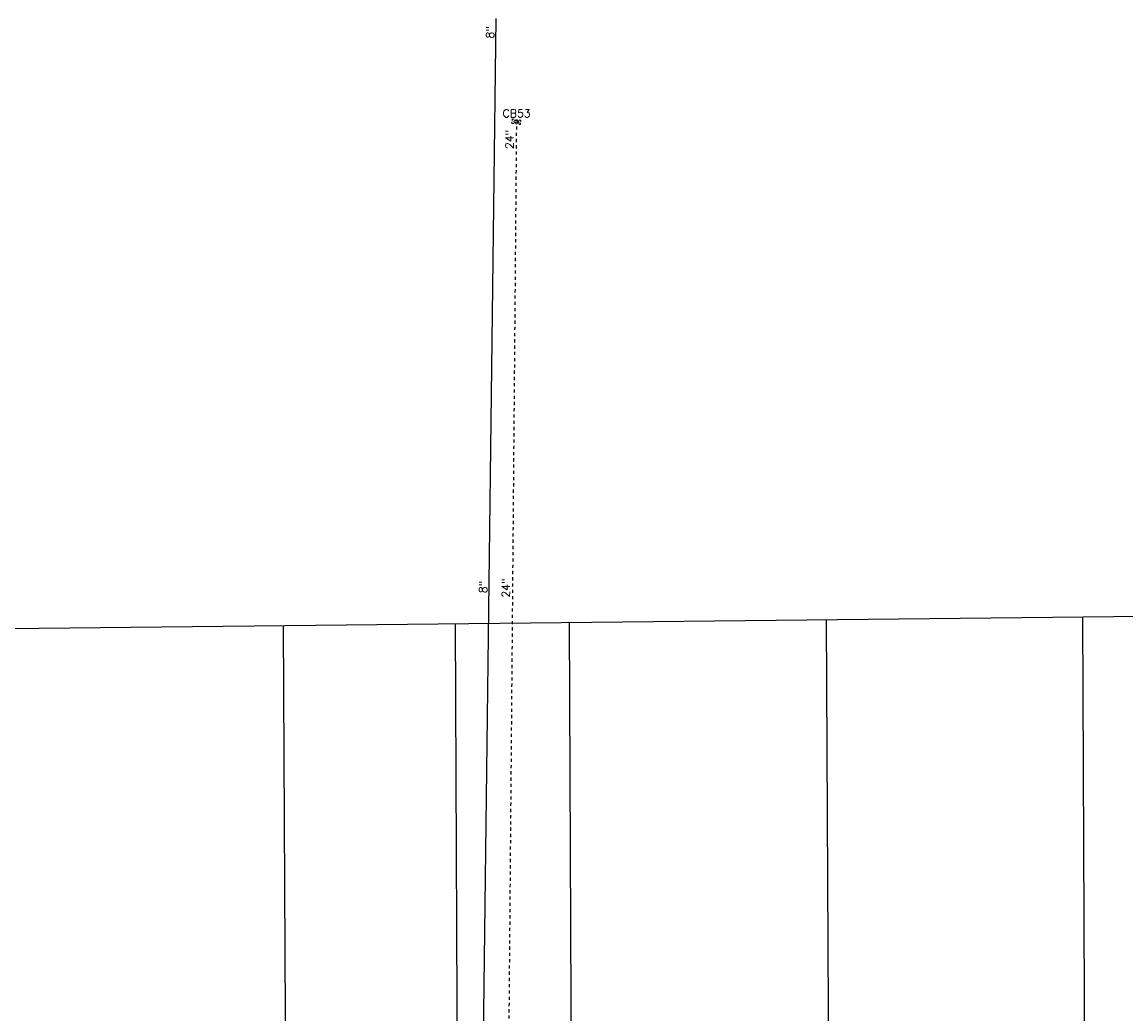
# Model space of a CAD drawing. Extents: x 2300122 to 2305194, y 360020 to 364238.
# Tile 80 of 93: x 2303640 to 2304027, y 362315 to 362663. Entities that reach past the tile are written whole.
import ezdxf

# ---------------------------------------------------------------- set-up
doc = ezdxf.new("R2010")
doc.units = 0
doc.header["$LTSCALE"] = 20
doc.header["$MEASUREMENT"] = 0
for name, pattern in [('OhDOT_USTN2', [0.11, 0.069, -0.041]), ('OhDOT_USTN5', [0.11, 0.055, -0.055]), ('sanex', [0])]:
    doc.linetypes.add(name, pattern=pattern)
for name, color, linetype in [('DR_X_Cells', 151, 'OhDOT_USTN2'), ('DR_X_Storm_Sewer', 151, 'OhDOT_USTN5'), ('DR_X_Text', 7, 'Continuous'), ('DV_X_Property_Line', 7, 'Continuous'), ('UT_X_Sanitary_Line', 3, 'sanex'), ('UT_X_Sanitary_Text', 7, 'Continuous')]:
    doc.layers.add(name, color=color, linetype=linetype)
doc.styles.add('Simplex Normal (0.14)', font='Simplex.shx')

# ---------------------------------------------------------------- blocks, each defined once
blk = doc.blocks.new('GCB-X')
at = {"layer": 'DR_X_Cells', "color": 121, "linetype": 'Continuous'}
for p, q in [((-0.062, 0.037), (-0.037, 0.037)), ((-0.062, 0.012), (-0.062, 0.037)), ((-0.012, 0.037), (0.012, 0.037)), ((0.023, 0.019), (0.007, 0.019)), ((0.007, 0.019), (0.007, -0.02)), ((0.007, 0.001), (0.024, 0.001)), ((0.037, 0.037), (0.062, 0.037)), ((0.062, 0.012), (0.062, 0.037)), ((-0.062, -0.037), (-0.062, -0.012)), ((-0.062, -0.037), (-0.037, -0.037)), ((-0.012, -0.037), (0.012, -0.037)), ((0.007, -0.02), (0.024, -0.02)), ((0.037, -0.037), (0.062, -0.037)), ((0.062, -0.037), (0.062, -0.012))]:
    blk.add_line(p, q, dxfattribs=at)
at = {"layer": 'DR_X_Cells', "color": 121, "linetype": 'Continuous', "extrusion": (0, 0, -1)}
for centre, radius, start, end in [((-0.014, 0), 0.0458, 344.8107, 15.1893), ((0.018, 0.007), 0.0127, 21.5603, 158.4397), ((-0.02, 0.01), 0.00986, 106.9987, 243.1793), ((-0.02, -0.01), 0.0117, 112.0547, 247.9453)]:
    blk.add_arc(centre, radius, start, end, dxfattribs=at)
at = {"layer": 'DR_X_Cells', "color": 121, "linetype": 'Continuous'}
blk.add_arc((-0.018, -0.007), 0.0127, 201.5603, 338.4397, dxfattribs=at)
blk = doc.blocks.new('ODOT STORM CATCH BASIN SQUARE')
blk.add_blockref('GCB-X', (0, 0))

msp = doc.modelspace()

# ---------------------------------------------------------------- linework, layer by layer
at = {"layer": 'DR_X_Storm_Sewer', "flags": 128}
msp.add_lwpolyline([(2303810.54, 362286.66), (2303813.4, 362627.47)], dxfattribs=at)
at = {"layer": 'DV_X_Property_Line', "flags": 128}
for points in [[(2303149.32, 362444.9), (2304627.14, 362460.93)], [(2303731.4, 362451.21), (2303732.13, 362291.22)], [(2303792.63, 362291.88), (2303791.89, 362451.87)], [(2303832.63, 362292.32), (2303831.89, 362452.3)], [(2303922.14, 362453.28), (2303922.87, 362293.3)], [(2304012.13, 362454.26), (2304012.86, 362294.28)]]:
    msp.add_lwpolyline(points, dxfattribs=at)
at = {"layer": 'UT_X_Sanitary_Line', "flags": 128}
msp.add_lwpolyline([(2303801.22, 362268.17), (2303806.16, 362664.5)], dxfattribs=at)

# ---------------------------------------------------------------- block references
at = {"layer": 'DR_X_Cells', "xscale": 24, "yscale": 20, "zscale": 20, "rotation": 351.861800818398}
msp.add_blockref('ODOT STORM CATCH BASIN SQUARE', (2303813.31, 362628.24), dxfattribs=at)

# ---------------------------------------------------------------- texts
at = {"layer": 'DR_X_Text', "insert": (2303813.37, 362631.15), "char_height": 2.8, "attachment_point": 5, "style": 'Simplex Normal (0.14)'}
msp.add_mtext('CB53', dxfattribs=at)
at = {"layer": 'DR_X_Text', "char_height": 2.8, "attachment_point": 5, "rotation": 89.5185, "style": 'Simplex Normal (0.14)'}
for insert in [(2303810.87, 362621.96), (2303809.54, 362464.34)]:
    msp.add_mtext('24"', dxfattribs=dict(at, insert=insert))
at = {"layer": 'UT_X_Sanitary_Text', "char_height": 2.8, "attachment_point": 5, "rotation": 89.2867, "style": 'Simplex Normal (0.14)'}
for insert in [(2303804.04, 362659.63), (2303801.62, 362464.72)]:
    msp.add_mtext('8"', dxfattribs=dict(at, insert=insert))

doc.saveas('drawing.dxf')
